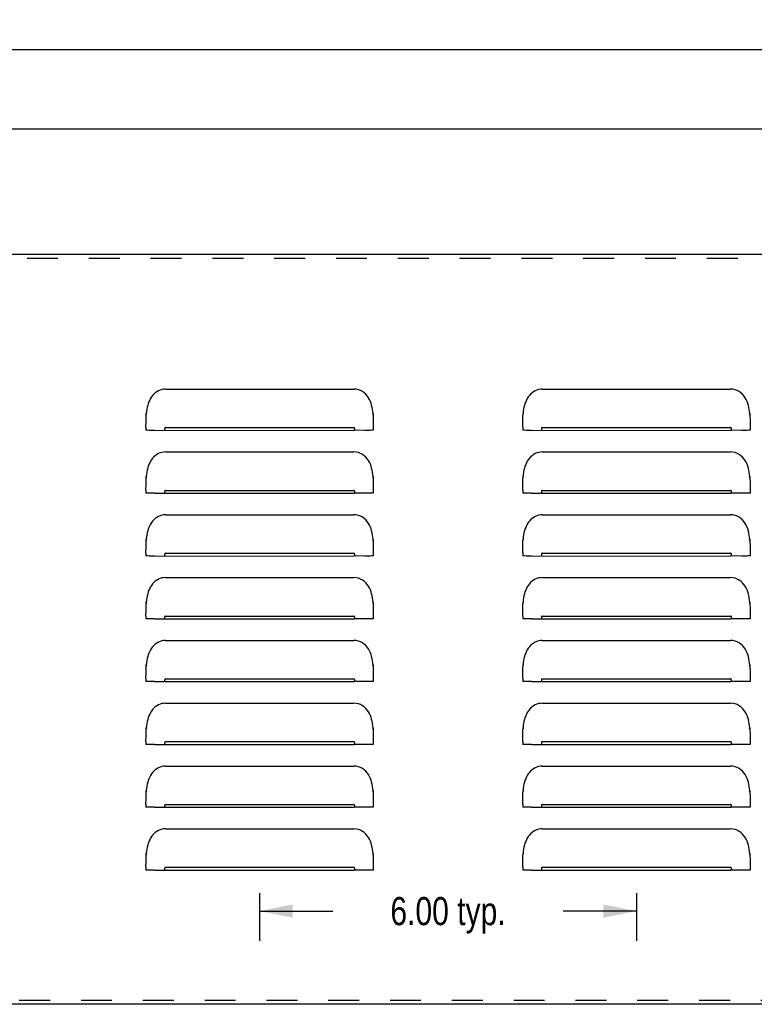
# Model space of a CAD drawing. Header units: inches. Extents: x 0 to 89.5, y 0 to 57.9.
# Tile 2 of 8: x 19.2 to 30.9, y 16.7 to 32.4. Entities that reach past the tile are written whole.
import ezdxf

# ---------------------------------------------------------------- set-up
doc = ezdxf.new("R2010")
doc.units = ezdxf.units.IN
doc.header["$LTSCALE"] = 4.921053
doc.header["$MEASUREMENT"] = 0
doc.linetypes.add('HIDDEN', pattern=[0.2, 0.1, -0.1])
doc.layers.get('0').update_dxf_attribs({"linetype": 'CONTINUOUS'})
doc.layers.add('DEFAULT_2', color=8, linetype='HIDDEN')
doc.layers.add('DIMENSIONS', color=7, linetype='CONTINUOUS')
doc.styles.get("Standard").update_dxf_attribs({"font": 'txt', "width": 0.8})
doc.dimstyles.new('DIMSTYLE_1', dxfattribs={"dimtxt": 0.447368, "dimasz": 0.526316, "dimexe": 0.09, "dimexo": 0.07, "dimgap": 0.0425, "dimtad": 0, "dimtih": 1, "dimtoh": 1, "dimzin": 4, "dimdsep": 46, "dimtxsty": 'Standard', "dimblk": '_FILLED', "dimblk1": '_FILLED', "dimblk2": '_FILLED', "dimcen": 0.09, "dimadec": 0, "dimazin": 0, "dimtfac": 1, "dimtofl": 0, "dimtmove": 0, "dimatfit": 3, "dimldrblk": '_FILLED', "dimfxl": 0, "dimtolj": 1, "dimtzin": 4, "dimarcsym": 0})

# ---------------------------------------------------------------- blocks, each defined once
blk = doc.blocks.new('_FILLED')
at = {"color": 0, "linetype": 'ByBlock'}
blk.add_solid([(0, 0), (-1, 0.2), (-1, -0.2)], dxfattribs=at)
blk = doc.blocks.new('*D1')
at = {"layer": 'DIMENSIONS', "color": 2, "linetype": 'Continuous'}
for p, q in [((5.112, 28.72), (5.112, 32.395)), ((76.862, 28.72), (76.862, 32.395)), ((5.112, 31.921), (39.869, 31.921)), ((76.862, 31.921), (42.106, 31.921))]:
    blk.add_line(p, q, dxfattribs=at)
at = {"layer": 'DIMENSIONS', "color": 2, "linetype": 'Continuous', "xscale": 0.5263157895, "yscale": 0.5263157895, "zscale": 0.5263157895, "rotation": 180}
blk.add_blockref('_FILLED', (5.112, 31.921), dxfattribs=at)
at = {"layer": 'DIMENSIONS', "color": 2, "linetype": 'Continuous', "xscale": 0.5263157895, "yscale": 0.5263157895, "zscale": 0.5263157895}
blk.add_blockref('_FILLED', (76.862, 31.921), dxfattribs=at)
at = {"layer": 'DIMENSIONS', "color": 2, "linetype": 'Continuous', "insert": (40.987, 32.145), "char_height": 0.4474, "width": 1.78947, "attachment_point": 2, "line_spacing_factor": 0.9}
blk.add_mtext('71.75', dxfattribs=at)
blk = doc.blocks.new('*D8')
at = {"layer": 'DIMENSIONS', "color": 2, "linetype": 'Continuous'}
for p, q in [((22.987, 18.491), (22.987, 17.734)), ((28.987, 18.491), (28.987, 17.734)), ((22.987, 18.208), (24.153, 18.208)), ((28.987, 18.208), (27.822, 18.208))]:
    blk.add_line(p, q, dxfattribs=at)
at = {"layer": 'DIMENSIONS', "color": 2, "linetype": 'Continuous', "xscale": 0.5263157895, "yscale": 0.5263157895, "zscale": 0.5263157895, "rotation": 180}
blk.add_blockref('_FILLED', (22.987, 18.208), dxfattribs=at)
at = {"layer": 'DIMENSIONS', "color": 2, "linetype": 'Continuous', "xscale": 0.5263157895, "yscale": 0.5263157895, "zscale": 0.5263157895}
blk.add_blockref('_FILLED', (28.987, 18.208), dxfattribs=at)
at = {"layer": 'DIMENSIONS', "color": 2, "linetype": 'Continuous', "insert": (25.987, 18.431), "char_height": 0.4474, "width": 3.22105, "attachment_point": 2, "line_spacing_factor": 0.9}
blk.add_mtext('6.00 typ.', dxfattribs=at)
blk = doc.blocks.new('*D19')
at = {"color": 2, "linetype": 'Continuous'}
for p, q in [((5.987, 28.217), (5.987, 31.13)), ((75.987, 28.217), (75.987, 31.13)), ((5.987, 30.656), (39.869, 30.656)), ((75.987, 30.656), (42.106, 30.656))]:
    blk.add_line(p, q, dxfattribs=at)
at = {"color": 2, "linetype": 'Continuous', "xscale": 0.5263157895, "yscale": 0.5263157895, "zscale": 0.5263157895, "rotation": 180}
blk.add_blockref('_FILLED', (5.987, 30.656), dxfattribs=at)
at = {"color": 2, "linetype": 'Continuous', "xscale": 0.5263157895, "yscale": 0.5263157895, "zscale": 0.5263157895}
blk.add_blockref('_FILLED', (75.987, 30.656), dxfattribs=at)
at = {"color": 2, "linetype": 'Continuous', "insert": (40.987, 30.88), "char_height": 0.4474, "width": 1.78947, "attachment_point": 2, "line_spacing_factor": 0.9}
blk.add_mtext('70.00', dxfattribs=at)

msp = doc.modelspace()

# ---------------------------------------------------------------- linework, layer by layer
at = {"color": 3, "linetype": 'Continuous'}
for p, q in [((14.362, 28.661), (67.612, 28.661)), ((21.487, 26.516), (24.487, 26.516)), ((27.487, 26.516), (30.487, 26.516)), ((21.182, 26.125), (21.186, 26.11)), ((24.789, 26.11), (24.793, 26.125)), ((27.182, 26.125), (27.186, 26.11)), ((30.789, 26.11), (30.793, 26.125)), ((21.177, 25.909), (21.178, 25.999)), ((21.177, 25.908), (21.177, 25.86)), ((21.183, 25.86), (21.177, 25.86)), ((21.315, 25.859), (24.487, 25.86)), ((21.487, 25.904), (24.487, 25.904)), ((24.66, 25.859), (24.487, 25.86)), ((24.745, 25.859), (24.66, 25.859)), ((24.797, 25.997), (24.797, 25.86)), ((27.177, 25.909), (27.178, 25.999)), ((27.177, 25.908), (27.177, 25.86)), ((27.183, 25.86), (27.177, 25.86)), ((27.315, 25.859), (30.487, 25.86)), ((27.487, 25.904), (30.487, 25.904)), ((30.66, 25.859), (30.487, 25.86)), ((30.745, 25.859), (30.66, 25.859)), ((30.797, 25.997), (30.797, 25.86)), ((21.487, 25.516), (24.487, 25.516)), ((27.487, 25.516), (30.487, 25.516)), ((21.182, 25.125), (21.186, 25.11)), ((24.789, 25.11), (24.793, 25.125)), ((27.182, 25.125), (27.186, 25.11)), ((30.789, 25.11), (30.793, 25.125)), ((21.177, 24.909), (21.178, 24.999)), ((24.797, 24.997), (24.797, 24.86)), ((27.177, 24.909), (27.178, 24.999)), ((30.797, 24.997), (30.797, 24.86)), ((21.177, 24.908), (21.177, 24.86)), ((21.183, 24.86), (21.177, 24.86)), ((21.315, 24.859), (24.487, 24.86)), ((21.487, 24.904), (24.487, 24.904)), ((24.66, 24.859), (24.487, 24.86)), ((24.745, 24.859), (24.66, 24.859)), ((27.177, 24.908), (27.177, 24.86)), ((27.183, 24.86), (27.177, 24.86)), ((27.315, 24.859), (30.487, 24.86)), ((27.487, 24.904), (30.487, 24.904)), ((30.66, 24.859), (30.487, 24.86)), ((30.745, 24.859), (30.66, 24.859)), ((21.487, 24.516), (24.487, 24.516)), ((27.487, 24.516), (30.487, 24.516)), ((21.177, 23.909), (21.178, 23.999)), ((21.182, 24.125), (21.186, 24.11)), ((24.789, 24.11), (24.793, 24.125)), ((24.797, 23.997), (24.797, 23.86)), ((27.177, 23.909), (27.178, 23.999)), ((27.182, 24.125), (27.186, 24.11)), ((30.789, 24.11), (30.793, 24.125)), ((30.797, 23.997), (30.797, 23.86)), ((21.177, 23.908), (21.177, 23.86)), ((21.183, 23.86), (21.177, 23.86)), ((21.315, 23.859), (24.487, 23.86)), ((21.487, 23.904), (24.487, 23.904)), ((24.66, 23.859), (24.487, 23.86)), ((24.745, 23.859), (24.66, 23.859)), ((27.177, 23.908), (27.177, 23.86)), ((27.183, 23.86), (27.177, 23.86)), ((27.315, 23.859), (30.487, 23.86)), ((27.487, 23.904), (30.487, 23.904)), ((30.66, 23.859), (30.487, 23.86)), ((30.745, 23.859), (30.66, 23.859)), ((21.487, 23.516), (24.487, 23.516)), ((27.487, 23.516), (30.487, 23.516)), ((21.182, 23.125), (21.186, 23.11)), ((24.789, 23.11), (24.793, 23.125)), ((27.182, 23.125), (27.186, 23.11)), ((30.789, 23.11), (30.793, 23.125)), ((21.177, 22.909), (21.178, 22.999)), ((21.177, 22.908), (21.177, 22.86)), ((21.487, 22.904), (24.487, 22.904)), ((24.797, 22.997), (24.797, 22.86)), ((27.177, 22.909), (27.178, 22.999)), ((27.177, 22.908), (27.177, 22.86)), ((27.487, 22.904), (30.487, 22.904)), ((30.797, 22.997), (30.797, 22.86)), ((21.183, 22.86), (21.177, 22.86)), ((21.315, 22.859), (24.487, 22.86)), ((24.66, 22.859), (24.487, 22.86)), ((24.745, 22.859), (24.66, 22.859)), ((27.183, 22.86), (27.177, 22.86)), ((27.315, 22.859), (30.487, 22.86)), ((30.66, 22.859), (30.487, 22.86)), ((30.745, 22.859), (30.66, 22.859)), ((21.487, 22.516), (24.487, 22.516)), ((27.487, 22.516), (30.487, 22.516)), ((21.182, 22.125), (21.186, 22.11)), ((24.789, 22.11), (24.793, 22.125)), ((27.182, 22.125), (27.186, 22.11)), ((30.789, 22.11), (30.793, 22.125)), ((21.177, 21.909), (21.178, 21.999)), ((24.797, 21.997), (24.797, 21.86)), ((27.177, 21.909), (27.178, 21.999)), ((30.797, 21.997), (30.797, 21.86)), ((21.177, 21.908), (21.177, 21.86)), ((21.183, 21.86), (21.177, 21.86)), ((21.315, 21.859), (24.487, 21.86)), ((21.487, 21.904), (24.487, 21.904)), ((24.66, 21.859), (24.487, 21.86)), ((24.745, 21.859), (24.66, 21.859)), ((27.177, 21.908), (27.177, 21.86)), ((27.183, 21.86), (27.177, 21.86)), ((27.315, 21.859), (30.487, 21.86)), ((27.487, 21.904), (30.487, 21.904)), ((30.66, 21.859), (30.487, 21.86)), ((30.745, 21.859), (30.66, 21.859)), ((21.487, 21.516), (24.487, 21.516)), ((27.487, 21.516), (30.487, 21.516)), ((21.182, 21.125), (21.186, 21.11)), ((24.789, 21.11), (24.793, 21.125)), ((27.182, 21.125), (27.186, 21.11)), ((30.789, 21.11), (30.793, 21.125)), ((21.177, 20.909), (21.178, 20.999)), ((21.177, 20.908), (21.177, 20.86)), ((21.183, 20.86), (21.177, 20.86)), ((21.315, 20.859), (24.487, 20.86)), ((21.487, 20.904), (24.487, 20.904)), ((24.66, 20.859), (24.487, 20.86)), ((24.745, 20.859), (24.66, 20.859)), ((24.797, 20.997), (24.797, 20.86)), ((27.177, 20.909), (27.178, 20.999)), ((27.177, 20.908), (27.177, 20.86)), ((27.183, 20.86), (27.177, 20.86)), ((27.315, 20.859), (30.487, 20.86)), ((27.487, 20.904), (30.487, 20.904)), ((30.66, 20.859), (30.487, 20.86)), ((30.745, 20.859), (30.66, 20.859)), ((30.797, 20.997), (30.797, 20.86)), ((21.487, 20.516), (24.487, 20.516)), ((27.487, 20.516), (30.487, 20.516)), ((21.182, 20.125), (21.186, 20.11)), ((24.789, 20.11), (24.793, 20.125)), ((27.182, 20.125), (27.186, 20.11)), ((30.789, 20.11), (30.793, 20.125)), ((21.177, 19.909), (21.178, 19.999)), ((21.177, 19.908), (21.177, 19.86)), ((21.487, 19.904), (24.487, 19.904)), ((24.797, 19.997), (24.797, 19.86)), ((27.177, 19.909), (27.178, 19.999)), ((27.177, 19.908), (27.177, 19.86)), ((27.487, 19.904), (30.487, 19.904)), ((30.797, 19.997), (30.797, 19.86)), ((21.183, 19.86), (21.177, 19.86)), ((21.315, 19.859), (24.487, 19.86)), ((24.66, 19.859), (24.487, 19.86)), ((24.745, 19.859), (24.66, 19.859)), ((27.183, 19.86), (27.177, 19.86)), ((27.315, 19.859), (30.487, 19.86)), ((30.66, 19.859), (30.487, 19.86)), ((30.745, 19.859), (30.66, 19.859)), ((21.487, 19.516), (24.487, 19.516)), ((27.487, 19.516), (30.487, 19.516)), ((21.182, 19.125), (21.186, 19.11)), ((24.789, 19.11), (24.793, 19.125)), ((27.182, 19.125), (27.186, 19.11)), ((30.789, 19.11), (30.793, 19.125)), ((21.177, 18.909), (21.178, 18.999)), ((24.797, 18.997), (24.797, 18.86)), ((27.177, 18.909), (27.178, 18.999)), ((30.797, 18.997), (30.797, 18.86)), ((21.177, 18.908), (21.177, 18.86)), ((21.183, 18.86), (21.177, 18.86)), ((21.315, 18.859), (24.487, 18.86)), ((21.487, 18.904), (24.487, 18.904)), ((24.66, 18.859), (24.487, 18.86)), ((24.745, 18.859), (24.66, 18.859)), ((27.177, 18.908), (27.177, 18.86)), ((27.183, 18.86), (27.177, 18.86)), ((27.315, 18.859), (30.487, 18.86)), ((27.487, 18.904), (30.487, 18.904)), ((30.66, 18.859), (30.487, 18.86)), ((30.745, 18.859), (30.66, 18.859)), ((68.862, 16.724), (13.112, 16.724))]:
    msp.add_line(p, q, dxfattribs=at)
for points in [[(21.487, 26.516), (21.458, 26.514), (21.429, 26.509), (21.401, 26.5), (21.374, 26.488), (21.349, 26.474), (21.325, 26.456), (21.303, 26.437), (21.283, 26.415), (21.265, 26.392), (21.25, 26.368), (21.236, 26.342), (21.224, 26.315), (21.213, 26.287), (21.204, 26.257), (21.197, 26.227), (21.191, 26.194), (21.186, 26.161), (21.182, 26.125)], [(24.785, 26.192), (24.779, 26.224), (24.771, 26.257), (24.761, 26.289), (24.75, 26.32), (24.735, 26.35), (24.719, 26.379), (24.699, 26.407), (24.676, 26.433), (24.651, 26.456), (24.623, 26.476), (24.592, 26.493), (24.559, 26.505), (24.524, 26.513), (24.487, 26.516)], [(27.487, 26.516), (27.458, 26.514), (27.429, 26.509), (27.401, 26.5), (27.374, 26.488), (27.349, 26.474), (27.325, 26.456), (27.303, 26.437), (27.283, 26.415), (27.265, 26.392), (27.25, 26.368), (27.236, 26.342), (27.224, 26.315), (27.213, 26.287), (27.204, 26.257), (27.197, 26.227), (27.191, 26.194), (27.186, 26.161), (27.182, 26.125)], [(30.785, 26.192), (30.779, 26.224), (30.771, 26.257), (30.761, 26.289), (30.75, 26.32), (30.735, 26.35), (30.719, 26.379), (30.699, 26.407), (30.676, 26.433), (30.651, 26.456), (30.623, 26.476), (30.592, 26.493), (30.559, 26.505), (30.524, 26.513), (30.487, 26.516)], [(24.793, 26.125), (24.789, 26.158), (24.785, 26.192)], [(30.793, 26.125), (30.789, 26.158), (30.785, 26.192)], [(21.178, 25.999), (21.178, 26.041), (21.179, 26.083), (21.182, 26.125)], [(24.793, 26.125), (24.796, 26.082), (24.797, 26.039), (24.797, 25.997)], [(27.178, 25.999), (27.178, 26.041), (27.179, 26.083), (27.182, 26.125)], [(30.793, 26.125), (30.796, 26.082), (30.797, 26.039), (30.797, 25.997)], [(21.315, 25.859), (21.23, 25.859), (21.201, 25.86), (21.183, 25.86)], [(21.487, 25.904), (21.483, 25.902), (21.48, 25.9), (21.477, 25.896), (21.475, 25.891), (21.474, 25.887), (21.474, 25.882), (21.474, 25.877), (21.475, 25.872), (21.477, 25.867), (21.48, 25.863), (21.483, 25.861), (21.487, 25.86)], [(24.487, 25.86), (24.492, 25.861), (24.495, 25.863), (24.498, 25.867), (24.5, 25.872), (24.501, 25.877), (24.501, 25.881), (24.501, 25.886), (24.5, 25.891), (24.498, 25.896), (24.495, 25.9), (24.492, 25.902), (24.487, 25.904)], [(24.797, 25.86), (24.792, 25.86), (24.774, 25.86), (24.745, 25.859)], [(27.315, 25.859), (27.23, 25.859), (27.201, 25.86), (27.183, 25.86)], [(27.487, 25.904), (27.483, 25.902), (27.48, 25.9), (27.477, 25.896), (27.475, 25.891), (27.474, 25.887), (27.474, 25.882), (27.474, 25.877), (27.475, 25.872), (27.477, 25.867), (27.48, 25.863), (27.483, 25.861), (27.487, 25.86)], [(30.487, 25.86), (30.492, 25.861), (30.495, 25.863), (30.498, 25.867), (30.5, 25.872), (30.501, 25.877), (30.501, 25.881), (30.501, 25.886), (30.5, 25.891), (30.498, 25.896), (30.495, 25.9), (30.492, 25.902), (30.487, 25.904)], [(30.797, 25.86), (30.792, 25.86), (30.774, 25.86), (30.745, 25.859)], [(21.487, 25.516), (21.458, 25.514), (21.429, 25.509), (21.401, 25.5), (21.374, 25.488), (21.349, 25.474), (21.325, 25.456), (21.303, 25.437), (21.283, 25.415), (21.265, 25.392), (21.25, 25.368), (21.236, 25.342), (21.224, 25.315), (21.213, 25.287), (21.204, 25.257), (21.197, 25.227), (21.191, 25.194), (21.186, 25.161), (21.182, 25.125)], [(24.785, 25.192), (24.779, 25.224), (24.771, 25.257), (24.761, 25.289), (24.75, 25.32), (24.735, 25.35), (24.719, 25.379), (24.699, 25.407), (24.676, 25.433), (24.651, 25.456), (24.623, 25.476), (24.592, 25.493), (24.559, 25.505), (24.524, 25.513), (24.487, 25.516)], [(27.487, 25.516), (27.458, 25.514), (27.429, 25.509), (27.401, 25.5), (27.374, 25.488), (27.349, 25.474), (27.325, 25.456), (27.303, 25.437), (27.283, 25.415), (27.265, 25.392), (27.25, 25.368), (27.236, 25.342), (27.224, 25.315), (27.213, 25.287), (27.204, 25.257), (27.197, 25.227), (27.191, 25.194), (27.186, 25.161), (27.182, 25.125)], [(30.785, 25.192), (30.779, 25.224), (30.771, 25.257), (30.761, 25.289), (30.75, 25.32), (30.735, 25.35), (30.719, 25.379), (30.699, 25.407), (30.676, 25.433), (30.651, 25.456), (30.623, 25.476), (30.592, 25.493), (30.559, 25.505), (30.524, 25.513), (30.487, 25.516)], [(21.178, 24.999), (21.178, 25.041), (21.179, 25.083), (21.182, 25.125)], [(24.793, 25.125), (24.789, 25.158), (24.785, 25.192)], [(24.793, 25.125), (24.796, 25.082), (24.797, 25.039), (24.797, 24.997)], [(27.178, 24.999), (27.178, 25.041), (27.179, 25.083), (27.182, 25.125)], [(30.793, 25.125), (30.789, 25.158), (30.785, 25.192)], [(30.793, 25.125), (30.796, 25.082), (30.797, 25.039), (30.797, 24.997)], [(21.315, 24.859), (21.23, 24.859), (21.201, 24.86), (21.183, 24.86)], [(21.487, 24.904), (21.483, 24.902), (21.48, 24.9), (21.477, 24.896), (21.475, 24.891), (21.474, 24.887), (21.474, 24.882), (21.474, 24.877), (21.475, 24.872), (21.477, 24.867), (21.48, 24.863), (21.483, 24.861), (21.487, 24.86)], [(24.487, 24.86), (24.492, 24.861), (24.495, 24.863), (24.498, 24.867), (24.5, 24.872), (24.501, 24.877), (24.501, 24.881), (24.501, 24.886), (24.5, 24.891), (24.498, 24.896), (24.495, 24.9), (24.492, 24.902), (24.487, 24.904)], [(24.797, 24.86), (24.792, 24.86), (24.774, 24.86), (24.745, 24.859)], [(27.315, 24.859), (27.23, 24.859), (27.201, 24.86), (27.183, 24.86)], [(27.487, 24.904), (27.483, 24.902), (27.48, 24.9), (27.477, 24.896), (27.475, 24.891), (27.474, 24.887), (27.474, 24.882), (27.474, 24.877), (27.475, 24.872), (27.477, 24.867), (27.48, 24.863), (27.483, 24.861), (27.487, 24.86)], [(30.487, 24.86), (30.492, 24.861), (30.495, 24.863), (30.498, 24.867), (30.5, 24.872), (30.501, 24.877), (30.501, 24.881), (30.501, 24.886), (30.5, 24.891), (30.498, 24.896), (30.495, 24.9), (30.492, 24.902), (30.487, 24.904)], [(30.797, 24.86), (30.792, 24.86), (30.774, 24.86), (30.745, 24.859)], [(21.487, 24.516), (21.458, 24.514), (21.429, 24.509), (21.401, 24.5), (21.374, 24.488), (21.349, 24.474), (21.325, 24.456), (21.303, 24.437), (21.283, 24.415), (21.265, 24.392), (21.25, 24.368), (21.236, 24.342), (21.224, 24.315), (21.213, 24.287), (21.204, 24.257), (21.197, 24.227), (21.191, 24.194), (21.186, 24.161), (21.182, 24.125)], [(24.785, 24.192), (24.779, 24.224), (24.771, 24.257), (24.761, 24.289), (24.75, 24.32), (24.735, 24.35), (24.719, 24.379), (24.699, 24.407), (24.676, 24.433), (24.651, 24.456), (24.623, 24.476), (24.592, 24.493), (24.559, 24.505), (24.524, 24.513), (24.487, 24.516)], [(27.487, 24.516), (27.458, 24.514), (27.429, 24.509), (27.401, 24.5), (27.374, 24.488), (27.349, 24.474), (27.325, 24.456), (27.303, 24.437), (27.283, 24.415), (27.265, 24.392), (27.25, 24.368), (27.236, 24.342), (27.224, 24.315), (27.213, 24.287), (27.204, 24.257), (27.197, 24.227), (27.191, 24.194), (27.186, 24.161), (27.182, 24.125)], [(30.785, 24.192), (30.779, 24.224), (30.771, 24.257), (30.761, 24.289), (30.75, 24.32), (30.735, 24.35), (30.719, 24.379), (30.699, 24.407), (30.676, 24.433), (30.651, 24.456), (30.623, 24.476), (30.592, 24.493), (30.559, 24.505), (30.524, 24.513), (30.487, 24.516)], [(24.793, 24.125), (24.789, 24.158), (24.785, 24.192)], [(30.793, 24.125), (30.789, 24.158), (30.785, 24.192)], [(21.178, 23.999), (21.178, 24.041), (21.179, 24.083), (21.182, 24.125)], [(24.793, 24.125), (24.796, 24.082), (24.797, 24.039), (24.797, 23.997)], [(27.178, 23.999), (27.178, 24.041), (27.179, 24.083), (27.182, 24.125)], [(30.793, 24.125), (30.796, 24.082), (30.797, 24.039), (30.797, 23.997)], [(21.315, 23.859), (21.23, 23.859), (21.201, 23.86), (21.183, 23.86)], [(21.487, 23.904), (21.483, 23.902), (21.48, 23.9), (21.477, 23.896), (21.475, 23.891), (21.474, 23.887), (21.474, 23.882), (21.474, 23.877), (21.475, 23.872), (21.477, 23.867), (21.48, 23.863), (21.483, 23.861), (21.487, 23.86)], [(24.487, 23.86), (24.492, 23.861), (24.495, 23.863), (24.498, 23.867), (24.5, 23.872), (24.501, 23.877), (24.501, 23.881), (24.501, 23.886), (24.5, 23.891), (24.498, 23.896), (24.495, 23.9), (24.492, 23.902), (24.487, 23.904)], [(24.797, 23.86), (24.792, 23.86), (24.774, 23.86), (24.745, 23.859)], [(27.315, 23.859), (27.23, 23.859), (27.201, 23.86), (27.183, 23.86)], [(27.487, 23.904), (27.483, 23.902), (27.48, 23.9), (27.477, 23.896), (27.475, 23.891), (27.474, 23.887), (27.474, 23.882), (27.474, 23.877), (27.475, 23.872), (27.477, 23.867), (27.48, 23.863), (27.483, 23.861), (27.487, 23.86)], [(30.487, 23.86), (30.492, 23.861), (30.495, 23.863), (30.498, 23.867), (30.5, 23.872), (30.501, 23.877), (30.501, 23.881), (30.501, 23.886), (30.5, 23.891), (30.498, 23.896), (30.495, 23.9), (30.492, 23.902), (30.487, 23.904)], [(30.797, 23.86), (30.792, 23.86), (30.774, 23.86), (30.745, 23.859)], [(21.487, 23.516), (21.458, 23.514), (21.429, 23.509), (21.401, 23.5), (21.374, 23.488), (21.349, 23.474), (21.325, 23.456), (21.303, 23.437), (21.283, 23.415), (21.265, 23.392), (21.25, 23.368), (21.236, 23.342), (21.224, 23.315), (21.213, 23.287), (21.204, 23.257), (21.197, 23.227), (21.191, 23.194), (21.186, 23.161), (21.182, 23.125)], [(24.785, 23.192), (24.779, 23.224), (24.771, 23.257), (24.761, 23.289), (24.75, 23.32), (24.735, 23.35), (24.719, 23.379), (24.699, 23.407), (24.676, 23.433), (24.651, 23.456), (24.623, 23.476), (24.592, 23.493), (24.559, 23.505), (24.524, 23.513), (24.487, 23.516)], [(27.487, 23.516), (27.458, 23.514), (27.429, 23.509), (27.401, 23.5), (27.374, 23.488), (27.349, 23.474), (27.325, 23.456), (27.303, 23.437), (27.283, 23.415), (27.265, 23.392), (27.25, 23.368), (27.236, 23.342), (27.224, 23.315), (27.213, 23.287), (27.204, 23.257), (27.197, 23.227), (27.191, 23.194), (27.186, 23.161), (27.182, 23.125)], [(30.785, 23.192), (30.779, 23.224), (30.771, 23.257), (30.761, 23.289), (30.75, 23.32), (30.735, 23.35), (30.719, 23.379), (30.699, 23.407), (30.676, 23.433), (30.651, 23.456), (30.623, 23.476), (30.592, 23.493), (30.559, 23.505), (30.524, 23.513), (30.487, 23.516)], [(21.178, 22.999), (21.178, 23.041), (21.179, 23.083), (21.182, 23.125)], [(24.793, 23.125), (24.789, 23.158), (24.785, 23.192)], [(24.793, 23.125), (24.796, 23.082), (24.797, 23.039), (24.797, 22.997)], [(27.178, 22.999), (27.178, 23.041), (27.179, 23.083), (27.182, 23.125)], [(30.793, 23.125), (30.789, 23.158), (30.785, 23.192)], [(30.793, 23.125), (30.796, 23.082), (30.797, 23.039), (30.797, 22.997)], [(21.487, 22.904), (21.483, 22.902), (21.48, 22.9), (21.477, 22.896), (21.475, 22.891), (21.474, 22.887), (21.474, 22.882), (21.474, 22.877), (21.475, 22.872), (21.477, 22.867), (21.48, 22.863), (21.483, 22.861), (21.487, 22.86)], [(24.487, 22.86), (24.492, 22.861), (24.495, 22.863), (24.498, 22.867), (24.5, 22.872), (24.501, 22.877), (24.501, 22.881), (24.501, 22.886), (24.5, 22.891), (24.498, 22.896), (24.495, 22.9), (24.492, 22.902), (24.487, 22.904)], [(27.487, 22.904), (27.483, 22.902), (27.48, 22.9), (27.477, 22.896), (27.475, 22.891), (27.474, 22.887), (27.474, 22.882), (27.474, 22.877), (27.475, 22.872), (27.477, 22.867), (27.48, 22.863), (27.483, 22.861), (27.487, 22.86)], [(30.487, 22.86), (30.492, 22.861), (30.495, 22.863), (30.498, 22.867), (30.5, 22.872), (30.501, 22.877), (30.501, 22.881), (30.501, 22.886), (30.5, 22.891), (30.498, 22.896), (30.495, 22.9), (30.492, 22.902), (30.487, 22.904)], [(21.315, 22.859), (21.23, 22.859), (21.201, 22.86), (21.183, 22.86)], [(24.797, 22.86), (24.792, 22.86), (24.774, 22.86), (24.745, 22.859)], [(27.315, 22.859), (27.23, 22.859), (27.201, 22.86), (27.183, 22.86)], [(30.797, 22.86), (30.792, 22.86), (30.774, 22.86), (30.745, 22.859)], [(21.487, 22.516), (21.458, 22.514), (21.429, 22.509), (21.401, 22.5), (21.374, 22.488), (21.349, 22.474), (21.325, 22.456), (21.303, 22.437), (21.283, 22.415), (21.265, 22.392), (21.25, 22.368), (21.236, 22.342), (21.224, 22.315), (21.213, 22.287), (21.204, 22.257), (21.197, 22.227), (21.191, 22.194), (21.186, 22.161), (21.182, 22.125)], [(24.785, 22.192), (24.779, 22.224), (24.771, 22.257), (24.761, 22.289), (24.75, 22.32), (24.735, 22.35), (24.719, 22.379), (24.699, 22.407), (24.676, 22.433), (24.651, 22.456), (24.623, 22.476), (24.592, 22.493), (24.559, 22.505), (24.524, 22.513), (24.487, 22.516)], [(27.487, 22.516), (27.458, 22.514), (27.429, 22.509), (27.401, 22.5), (27.374, 22.488), (27.349, 22.474), (27.325, 22.456), (27.303, 22.437), (27.283, 22.415), (27.265, 22.392), (27.25, 22.368), (27.236, 22.342), (27.224, 22.315), (27.213, 22.287), (27.204, 22.257), (27.197, 22.227), (27.191, 22.194), (27.186, 22.161), (27.182, 22.125)], [(30.785, 22.192), (30.779, 22.224), (30.771, 22.257), (30.761, 22.289), (30.75, 22.32), (30.735, 22.35), (30.719, 22.379), (30.699, 22.407), (30.676, 22.433), (30.651, 22.456), (30.623, 22.476), (30.592, 22.493), (30.559, 22.505), (30.524, 22.513), (30.487, 22.516)], [(21.178, 21.999), (21.178, 22.041), (21.179, 22.083), (21.182, 22.125)], [(24.793, 22.125), (24.789, 22.158), (24.785, 22.192)], [(24.793, 22.125), (24.796, 22.082), (24.797, 22.039), (24.797, 21.997)], [(27.178, 21.999), (27.178, 22.041), (27.179, 22.083), (27.182, 22.125)], [(30.793, 22.125), (30.789, 22.158), (30.785, 22.192)], [(30.793, 22.125), (30.796, 22.082), (30.797, 22.039), (30.797, 21.997)], [(21.315, 21.859), (21.23, 21.859), (21.201, 21.86), (21.183, 21.86)], [(21.487, 21.904), (21.483, 21.902), (21.48, 21.9), (21.477, 21.896), (21.475, 21.891), (21.474, 21.887), (21.474, 21.882), (21.474, 21.877), (21.475, 21.872), (21.477, 21.867), (21.48, 21.863), (21.483, 21.861), (21.487, 21.86)], [(24.487, 21.86), (24.492, 21.861), (24.495, 21.863), (24.498, 21.867), (24.5, 21.872), (24.501, 21.877), (24.501, 21.881), (24.501, 21.886), (24.5, 21.891), (24.498, 21.896), (24.495, 21.9), (24.492, 21.902), (24.487, 21.904)], [(24.797, 21.86), (24.792, 21.86), (24.774, 21.86), (24.745, 21.859)], [(27.315, 21.859), (27.23, 21.859), (27.201, 21.86), (27.183, 21.86)], [(27.487, 21.904), (27.483, 21.902), (27.48, 21.9), (27.477, 21.896), (27.475, 21.891), (27.474, 21.887), (27.474, 21.882), (27.474, 21.877), (27.475, 21.872), (27.477, 21.867), (27.48, 21.863), (27.483, 21.861), (27.487, 21.86)], [(30.487, 21.86), (30.492, 21.861), (30.495, 21.863), (30.498, 21.867), (30.5, 21.872), (30.501, 21.877), (30.501, 21.881), (30.501, 21.886), (30.5, 21.891), (30.498, 21.896), (30.495, 21.9), (30.492, 21.902), (30.487, 21.904)], [(30.797, 21.86), (30.792, 21.86), (30.774, 21.86), (30.745, 21.859)], [(21.487, 21.516), (21.458, 21.514), (21.429, 21.509), (21.401, 21.5), (21.374, 21.488), (21.349, 21.474), (21.325, 21.456), (21.303, 21.437), (21.283, 21.415), (21.265, 21.392), (21.25, 21.368), (21.236, 21.342), (21.224, 21.315), (21.213, 21.287), (21.204, 21.257), (21.197, 21.227), (21.191, 21.194), (21.186, 21.161), (21.182, 21.125)], [(24.785, 21.192), (24.779, 21.224), (24.771, 21.257), (24.761, 21.289), (24.75, 21.32), (24.735, 21.35), (24.719, 21.379), (24.699, 21.407), (24.676, 21.433), (24.651, 21.456), (24.623, 21.476), (24.592, 21.493), (24.559, 21.505), (24.524, 21.513), (24.487, 21.516)], [(27.487, 21.516), (27.458, 21.514), (27.429, 21.509), (27.401, 21.5), (27.374, 21.488), (27.349, 21.474), (27.325, 21.456), (27.303, 21.437), (27.283, 21.415), (27.265, 21.392), (27.25, 21.368), (27.236, 21.342), (27.224, 21.315), (27.213, 21.287), (27.204, 21.257), (27.197, 21.227), (27.191, 21.194), (27.186, 21.161), (27.182, 21.125)], [(30.785, 21.192), (30.779, 21.224), (30.771, 21.257), (30.761, 21.289), (30.75, 21.32), (30.735, 21.35), (30.719, 21.379), (30.699, 21.407), (30.676, 21.433), (30.651, 21.456), (30.623, 21.476), (30.592, 21.493), (30.559, 21.505), (30.524, 21.513), (30.487, 21.516)], [(24.793, 21.125), (24.789, 21.158), (24.785, 21.192)], [(30.793, 21.125), (30.789, 21.158), (30.785, 21.192)], [(21.178, 20.999), (21.178, 21.041), (21.179, 21.083), (21.182, 21.125)], [(24.793, 21.125), (24.796, 21.082), (24.797, 21.039), (24.797, 20.997)], [(27.178, 20.999), (27.178, 21.041), (27.179, 21.083), (27.182, 21.125)], [(30.793, 21.125), (30.796, 21.082), (30.797, 21.039), (30.797, 20.997)], [(21.315, 20.859), (21.23, 20.859), (21.201, 20.86), (21.183, 20.86)], [(21.487, 20.904), (21.483, 20.902), (21.48, 20.9), (21.477, 20.896), (21.475, 20.891), (21.474, 20.887), (21.474, 20.882), (21.474, 20.877), (21.475, 20.872), (21.477, 20.867), (21.48, 20.863), (21.483, 20.861), (21.487, 20.86)], [(24.487, 20.86), (24.492, 20.861), (24.495, 20.863), (24.498, 20.867), (24.5, 20.872), (24.501, 20.877), (24.501, 20.881), (24.501, 20.886), (24.5, 20.891), (24.498, 20.896), (24.495, 20.9), (24.492, 20.902), (24.487, 20.904)], [(24.797, 20.86), (24.792, 20.86), (24.774, 20.86), (24.745, 20.859)], [(27.315, 20.859), (27.23, 20.859), (27.201, 20.86), (27.183, 20.86)], [(27.487, 20.904), (27.483, 20.902), (27.48, 20.9), (27.477, 20.896), (27.475, 20.891), (27.474, 20.887), (27.474, 20.882), (27.474, 20.877), (27.475, 20.872), (27.477, 20.867), (27.48, 20.863), (27.483, 20.861), (27.487, 20.86)], [(30.487, 20.86), (30.492, 20.861), (30.495, 20.863), (30.498, 20.867), (30.5, 20.872), (30.501, 20.877), (30.501, 20.881), (30.501, 20.886), (30.5, 20.891), (30.498, 20.896), (30.495, 20.9), (30.492, 20.902), (30.487, 20.904)], [(30.797, 20.86), (30.792, 20.86), (30.774, 20.86), (30.745, 20.859)], [(21.487, 20.516), (21.458, 20.514), (21.429, 20.509), (21.401, 20.5), (21.374, 20.488), (21.349, 20.474), (21.325, 20.456), (21.303, 20.437), (21.283, 20.415), (21.265, 20.392), (21.25, 20.368), (21.236, 20.342), (21.224, 20.315), (21.213, 20.287), (21.204, 20.257), (21.197, 20.227), (21.191, 20.194), (21.186, 20.161), (21.182, 20.125)], [(24.785, 20.192), (24.779, 20.224), (24.771, 20.257), (24.761, 20.289), (24.75, 20.32), (24.735, 20.35), (24.719, 20.379), (24.699, 20.407), (24.676, 20.433), (24.651, 20.456), (24.623, 20.476), (24.592, 20.493), (24.559, 20.505), (24.524, 20.513), (24.487, 20.516)], [(27.487, 20.516), (27.458, 20.514), (27.429, 20.509), (27.401, 20.5), (27.374, 20.488), (27.349, 20.474), (27.325, 20.456), (27.303, 20.437), (27.283, 20.415), (27.265, 20.392), (27.25, 20.368), (27.236, 20.342), (27.224, 20.315), (27.213, 20.287), (27.204, 20.257), (27.197, 20.227), (27.191, 20.194), (27.186, 20.161), (27.182, 20.125)], [(30.785, 20.192), (30.779, 20.224), (30.771, 20.257), (30.761, 20.289), (30.75, 20.32), (30.735, 20.35), (30.719, 20.379), (30.699, 20.407), (30.676, 20.433), (30.651, 20.456), (30.623, 20.476), (30.592, 20.493), (30.559, 20.505), (30.524, 20.513), (30.487, 20.516)], [(21.178, 19.999), (21.178, 20.041), (21.179, 20.083), (21.182, 20.125)], [(24.793, 20.125), (24.789, 20.158), (24.785, 20.192)], [(24.793, 20.125), (24.796, 20.082), (24.797, 20.039), (24.797, 19.997)], [(27.178, 19.999), (27.178, 20.041), (27.179, 20.083), (27.182, 20.125)], [(30.793, 20.125), (30.789, 20.158), (30.785, 20.192)], [(30.793, 20.125), (30.796, 20.082), (30.797, 20.039), (30.797, 19.997)], [(21.487, 19.904), (21.483, 19.902), (21.48, 19.9), (21.477, 19.896), (21.475, 19.891), (21.474, 19.887), (21.474, 19.882), (21.474, 19.877), (21.475, 19.872), (21.477, 19.867), (21.48, 19.863), (21.483, 19.861), (21.487, 19.86)], [(24.487, 19.86), (24.492, 19.861), (24.495, 19.863), (24.498, 19.867), (24.5, 19.872), (24.501, 19.877), (24.501, 19.881), (24.501, 19.886), (24.5, 19.891), (24.498, 19.896), (24.495, 19.9), (24.492, 19.902), (24.487, 19.904)], [(27.487, 19.904), (27.483, 19.902), (27.48, 19.9), (27.477, 19.896), (27.475, 19.891), (27.474, 19.887), (27.474, 19.882), (27.474, 19.877), (27.475, 19.872), (27.477, 19.867), (27.48, 19.863), (27.483, 19.861), (27.487, 19.86)], [(30.487, 19.86), (30.492, 19.861), (30.495, 19.863), (30.498, 19.867), (30.5, 19.872), (30.501, 19.877), (30.501, 19.881), (30.501, 19.886), (30.5, 19.891), (30.498, 19.896), (30.495, 19.9), (30.492, 19.902), (30.487, 19.904)], [(21.315, 19.859), (21.23, 19.859), (21.201, 19.86), (21.183, 19.86)], [(24.797, 19.86), (24.792, 19.86), (24.774, 19.86), (24.745, 19.859)], [(27.315, 19.859), (27.23, 19.859), (27.201, 19.86), (27.183, 19.86)], [(30.797, 19.86), (30.792, 19.86), (30.774, 19.86), (30.745, 19.859)], [(21.487, 19.516), (21.458, 19.514), (21.429, 19.509), (21.401, 19.5), (21.374, 19.488), (21.349, 19.474), (21.325, 19.456), (21.303, 19.437), (21.283, 19.415), (21.265, 19.392), (21.25, 19.368), (21.236, 19.342), (21.224, 19.315), (21.213, 19.287), (21.204, 19.257), (21.197, 19.227), (21.191, 19.194), (21.186, 19.161), (21.182, 19.125)], [(24.785, 19.192), (24.779, 19.224), (24.771, 19.257), (24.761, 19.289), (24.75, 19.32), (24.735, 19.35), (24.719, 19.379), (24.699, 19.407), (24.676, 19.433), (24.651, 19.456), (24.623, 19.476), (24.592, 19.493), (24.559, 19.505), (24.524, 19.513), (24.487, 19.516)], [(27.487, 19.516), (27.458, 19.514), (27.429, 19.509), (27.401, 19.5), (27.374, 19.488), (27.349, 19.474), (27.325, 19.456), (27.303, 19.437), (27.283, 19.415), (27.265, 19.392), (27.25, 19.368), (27.236, 19.342), (27.224, 19.315), (27.213, 19.287), (27.204, 19.257), (27.197, 19.227), (27.191, 19.194), (27.186, 19.161), (27.182, 19.125)], [(30.785, 19.192), (30.779, 19.224), (30.771, 19.257), (30.761, 19.289), (30.75, 19.32), (30.735, 19.35), (30.719, 19.379), (30.699, 19.407), (30.676, 19.433), (30.651, 19.456), (30.623, 19.476), (30.592, 19.493), (30.559, 19.505), (30.524, 19.513), (30.487, 19.516)], [(21.178, 18.999), (21.178, 19.041), (21.179, 19.083), (21.182, 19.125)], [(24.793, 19.125), (24.789, 19.158), (24.785, 19.192)], [(24.793, 19.125), (24.796, 19.082), (24.797, 19.039), (24.797, 18.997)], [(27.178, 18.999), (27.178, 19.041), (27.179, 19.083), (27.182, 19.125)], [(30.793, 19.125), (30.789, 19.158), (30.785, 19.192)], [(30.793, 19.125), (30.796, 19.082), (30.797, 19.039), (30.797, 18.997)], [(21.315, 18.859), (21.23, 18.859), (21.201, 18.86), (21.183, 18.86)], [(21.487, 18.904), (21.483, 18.902), (21.48, 18.9), (21.477, 18.896), (21.475, 18.891), (21.474, 18.887), (21.474, 18.882), (21.474, 18.877), (21.475, 18.872), (21.477, 18.867), (21.48, 18.863), (21.483, 18.861), (21.487, 18.86)], [(24.487, 18.86), (24.492, 18.861), (24.495, 18.863), (24.498, 18.867), (24.5, 18.872), (24.501, 18.877), (24.501, 18.881), (24.501, 18.886), (24.5, 18.891), (24.498, 18.896), (24.495, 18.9), (24.492, 18.902), (24.487, 18.904)], [(24.797, 18.86), (24.792, 18.86), (24.774, 18.86), (24.745, 18.859)], [(27.315, 18.859), (27.23, 18.859), (27.201, 18.86), (27.183, 18.86)], [(27.487, 18.904), (27.483, 18.902), (27.48, 18.9), (27.477, 18.896), (27.475, 18.891), (27.474, 18.887), (27.474, 18.882), (27.474, 18.877), (27.475, 18.872), (27.477, 18.867), (27.48, 18.863), (27.483, 18.861), (27.487, 18.86)], [(30.487, 18.86), (30.492, 18.861), (30.495, 18.863), (30.498, 18.867), (30.5, 18.872), (30.501, 18.877), (30.501, 18.881), (30.501, 18.886), (30.5, 18.891), (30.498, 18.896), (30.495, 18.9), (30.492, 18.902), (30.487, 18.904)], [(30.797, 18.86), (30.792, 18.86), (30.774, 18.86), (30.745, 18.859)]]:
    msp.add_lwpolyline(points, dxfattribs=at)
at = {"layer": 'DEFAULT_2', "color": 8, "linetype": 'HIDDEN'}
for p, q in [((14.362, 28.601), (67.612, 28.601)), ((68.862, 16.784), (13.112, 16.784))]:
    msp.add_line(p, q, dxfattribs=at)

# ---------------------------------------------------------------- dimensions: what is measured, and where the dimension line sits
at = {"color": 2, "linetype": 'Continuous'}
dim = msp.add_linear_dim(base=(75.987, 30.656), p1=(5.987, 28.147), p2=(75.987, 28.147), dimstyle='DIMSTYLE_1', dxfattribs=at)
dim.commit()
dim.dimension.update_dxf_attribs({"geometry": '*D19', "text_midpoint": (40.987, 30.656), "dimtype": 160})
at = {"layer": 'DIMENSIONS', "color": 2, "linetype": 'Continuous'}
dim = msp.add_linear_dim(base=(76.862, 31.921), p1=(5.112, 28.65), p2=(76.862, 28.65), dimstyle='DIMSTYLE_1', dxfattribs=at)
dim.commit()
dim.dimension.update_dxf_attribs({"geometry": '*D1', "text_midpoint": (40.987, 31.921), "dimtype": 160})
dim = msp.add_linear_dim(base=(28.987, 18.208), p1=(22.987, 17.664), p2=(28.987, 17.664), text='<> typ.', dimstyle='DIMSTYLE_1', dxfattribs=at)
dim.commit()
dim.dimension.update_dxf_attribs({"geometry": '*D8', "text_midpoint": (25.987, 18.208), "dimtype": 160})

doc.saveas('drawing.dxf')
